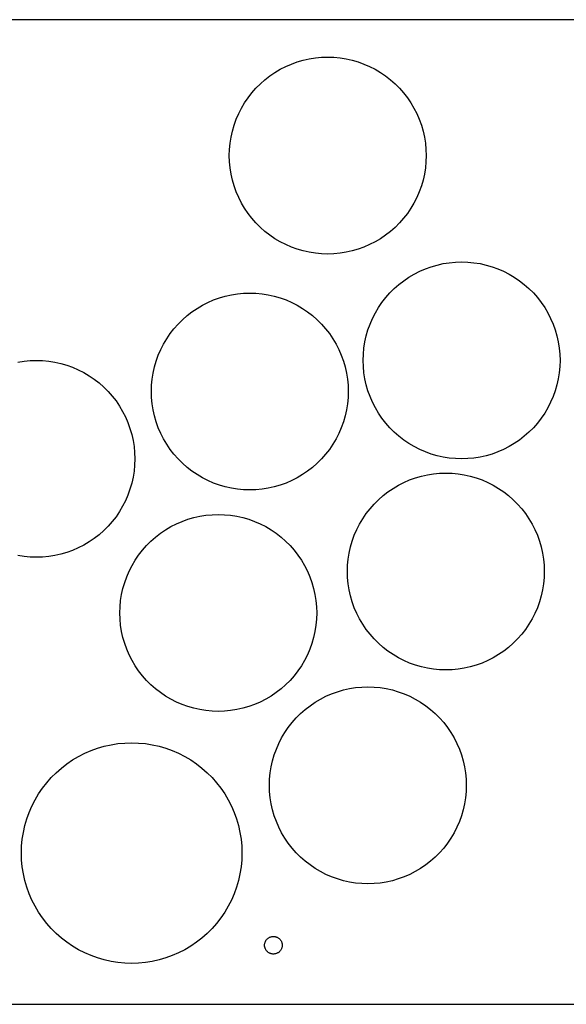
# Model space of a CAD drawing. Header units: metres. Extents: x 0 to 208, y 0 to 125.
# Tile 2 of 3: x 82 to 152, y 0 to 125. Entities that reach past the tile are written whole.
import ezdxf

# ---------------------------------------------------------------- set-up
doc = ezdxf.new("R2010")
doc.units = ezdxf.units.M

msp = doc.modelspace()

# ---------------------------------------------------------------- linework, layer by layer
for p, q in [((198.5, 125), (10, 125)), ((118.291, 119.857), (119.058, 120.029)), ((119.058, 120.029), (119.833, 120.151)), ((119.833, 120.151), (120.615, 120.225)), ((120.615, 120.225), (121.4, 120.25)), ((121.4, 120.25), (122.185, 120.225)), ((122.185, 120.225), (122.967, 120.151)), ((122.967, 120.151), (123.742, 120.029)), ((123.742, 120.029), (124.509, 119.857)), ((115.378, 118.704), (116.078, 119.06)), ((116.078, 119.06), (116.798, 119.372)), ((116.798, 119.372), (117.537, 119.638)), ((117.537, 119.638), (118.291, 119.857)), ((124.509, 119.857), (125.263, 119.638)), ((125.263, 119.638), (126.002, 119.372)), ((126.002, 119.372), (126.722, 119.06)), ((126.722, 119.06), (127.422, 118.704)), ((113.432, 117.381), (114.053, 117.863)), ((114.053, 117.863), (114.702, 118.304)), ((114.702, 118.304), (115.378, 118.704)), ((127.422, 118.704), (128.098, 118.304)), ((128.098, 118.304), (128.747, 117.863)), ((128.747, 117.863), (129.368, 117.381)), ((111.769, 115.718), (112.288, 116.307)), ((112.288, 116.307), (112.843, 116.862)), ((112.843, 116.862), (113.432, 117.381)), ((129.368, 117.381), (129.957, 116.862)), ((129.957, 116.862), (130.512, 116.307)), ((130.512, 116.307), (131.031, 115.718)), ((110.846, 114.448), (111.287, 115.097)), ((111.287, 115.097), (111.769, 115.718)), ((131.031, 115.718), (131.513, 115.097)), ((131.513, 115.097), (131.954, 114.448)), ((110.09, 113.072), (110.446, 113.772)), ((110.446, 113.772), (110.846, 114.448)), ((131.954, 114.448), (132.354, 113.772)), ((132.354, 113.772), (132.71, 113.072)), ((109.778, 112.352), (110.09, 113.072)), ((132.71, 113.072), (133.022, 112.352)), ((109.293, 110.859), (109.512, 111.613)), ((109.512, 111.613), (109.778, 112.352)), ((133.022, 112.352), (133.288, 111.613)), ((133.288, 111.613), (133.507, 110.859)), ((108.999, 109.317), (109.121, 110.092)), ((109.121, 110.092), (109.293, 110.859)), ((133.507, 110.859), (133.679, 110.092)), ((133.679, 110.092), (133.801, 109.317)), ((108.925, 108.535), (108.999, 109.317)), ((133.801, 109.317), (133.875, 108.535)), ((108.9, 107.75), (108.925, 108.535)), ((108.925, 106.965), (108.9, 107.75)), ((133.875, 108.535), (133.9, 107.75)), ((133.9, 107.75), (133.875, 106.965)), ((108.999, 106.183), (108.925, 106.965)), ((133.875, 106.965), (133.801, 106.183)), ((109.121, 105.408), (108.999, 106.183)), ((109.293, 104.641), (109.121, 105.408)), ((133.679, 105.408), (133.507, 104.641)), ((133.801, 106.183), (133.679, 105.408)), ((109.512, 103.887), (109.293, 104.641)), ((109.778, 103.148), (109.512, 103.887)), ((133.288, 103.887), (133.022, 103.148)), ((133.507, 104.641), (133.288, 103.887)), ((110.09, 102.428), (109.778, 103.148)), ((133.022, 103.148), (132.71, 102.428)), ((110.446, 101.728), (110.09, 102.428)), ((110.846, 101.052), (110.446, 101.728)), ((132.354, 101.728), (131.954, 101.052)), ((132.71, 102.428), (132.354, 101.728)), ((111.287, 100.403), (110.846, 101.052)), ((111.769, 99.7822), (111.287, 100.403)), ((131.513, 100.403), (131.031, 99.7822)), ((131.954, 101.052), (131.513, 100.403)), ((112.288, 99.1932), (111.769, 99.7822)), ((112.843, 98.6379), (112.288, 99.1932)), ((130.512, 99.1932), (129.957, 98.6379)), ((131.031, 99.7822), (130.512, 99.1932)), ((113.432, 98.1186), (112.843, 98.6379)), ((114.053, 97.6373), (113.432, 98.1186)), ((114.702, 97.1959), (114.053, 97.6373)), ((128.747, 97.6373), (128.098, 97.1959)), ((129.368, 98.1186), (128.747, 97.6373)), ((129.957, 98.6379), (129.368, 98.1186)), ((115.378, 96.7962), (114.702, 97.1959)), ((116.078, 96.4397), (115.378, 96.7962)), ((116.798, 96.1278), (116.078, 96.4397)), ((126.722, 96.4397), (126.002, 96.1278)), ((127.422, 96.7962), (126.722, 96.4397)), ((128.098, 97.1959), (127.422, 96.7962)), ((117.537, 95.8618), (116.798, 96.1278)), ((118.291, 95.6427), (117.537, 95.8618)), ((119.058, 95.4714), (118.291, 95.6427)), ((119.833, 95.3486), (119.058, 95.4714)), ((120.615, 95.2747), (119.833, 95.3486)), ((121.4, 95.25), (120.615, 95.2747)), ((122.185, 95.2747), (121.4, 95.25)), ((122.967, 95.3486), (122.185, 95.2747)), ((123.742, 95.4714), (122.967, 95.3486)), ((124.509, 95.6427), (123.742, 95.4714)), ((125.263, 95.8618), (124.509, 95.6427)), ((126.002, 96.1278), (125.263, 95.8618)), ((134.537, 93.6382), (135.291, 93.8573)), ((135.291, 93.8573), (136.058, 94.0286)), ((136.058, 94.0286), (136.833, 94.1514)), ((136.833, 94.1514), (137.615, 94.2253)), ((137.615, 94.2253), (138.4, 94.25)), ((138.4, 94.25), (139.185, 94.2253)), ((139.185, 94.2253), (139.967, 94.1514)), ((139.967, 94.1514), (140.742, 94.0286)), ((140.742, 94.0286), (141.509, 93.8573)), ((141.509, 93.8573), (142.263, 93.6382)), ((131.702, 92.3041), (132.378, 92.7038)), ((132.378, 92.7038), (133.078, 93.0603)), ((133.078, 93.0603), (133.798, 93.3722)), ((133.798, 93.3722), (134.537, 93.6382)), ((142.263, 93.6382), (143.002, 93.3722)), ((143.002, 93.3722), (143.722, 93.0603)), ((143.722, 93.0603), (144.422, 92.7038)), ((144.422, 92.7038), (145.098, 92.3041)), ((129.843, 90.8621), (130.432, 91.3814)), ((130.432, 91.3814), (131.053, 91.8627)), ((131.053, 91.8627), (131.702, 92.3041)), ((145.098, 92.3041), (145.747, 91.8627)), ((145.747, 91.8627), (146.368, 91.3814)), ((146.368, 91.3814), (146.957, 90.8621)), ((108.391, 89.9073), (109.158, 90.0786)), ((109.158, 90.0786), (109.933, 90.2014)), ((109.933, 90.2014), (110.715, 90.2753)), ((110.715, 90.2753), (111.5, 90.3)), ((111.5, 90.3), (112.285, 90.2753)), ((112.285, 90.2753), (113.067, 90.2014)), ((113.067, 90.2014), (113.842, 90.0786)), ((113.842, 90.0786), (114.609, 89.9073)), ((128.769, 89.7178), (129.288, 90.3068)), ((129.288, 90.3068), (129.843, 90.8621)), ((146.957, 90.8621), (147.512, 90.3068)), ((147.512, 90.3068), (148.031, 89.7178)), ((104.802, 88.3541), (105.478, 88.7538)), ((105.478, 88.7538), (106.178, 89.1103)), ((106.178, 89.1103), (106.898, 89.4222)), ((106.898, 89.4222), (107.637, 89.6882)), ((107.637, 89.6882), (108.391, 89.9073)), ((114.609, 89.9073), (115.363, 89.6882)), ((115.363, 89.6882), (116.102, 89.4222)), ((116.102, 89.4222), (116.822, 89.1103)), ((116.822, 89.1103), (117.522, 88.7538)), ((117.522, 88.7538), (118.198, 88.3541)), ((127.846, 88.4478), (128.287, 89.0973)), ((128.287, 89.0973), (128.769, 89.7178)), ((148.031, 89.7178), (148.513, 89.0973)), ((148.513, 89.0973), (148.954, 88.4478)), ((103.532, 87.4314), (104.153, 87.9127)), ((104.153, 87.9127), (104.802, 88.3541)), ((118.198, 88.3541), (118.847, 87.9127)), ((118.847, 87.9127), (119.468, 87.4314)), ((127.09, 87.0722), (127.446, 87.7719)), ((127.446, 87.7719), (127.846, 88.4478)), ((148.954, 88.4478), (149.354, 87.7719)), ((149.354, 87.7719), (149.71, 87.0722)), ((101.869, 85.7678), (102.388, 86.3568)), ((102.388, 86.3568), (102.943, 86.9121)), ((102.943, 86.9121), (103.532, 87.4314)), ((119.468, 87.4314), (120.057, 86.9121)), ((120.057, 86.9121), (120.612, 86.3568)), ((120.612, 86.3568), (121.131, 85.7678)), ((126.512, 85.6127), (126.778, 86.3515)), ((126.778, 86.3515), (127.09, 87.0722)), ((149.71, 87.0722), (150.022, 86.3515)), ((150.022, 86.3515), (150.288, 85.6127)), ((100.946, 84.4978), (101.387, 85.1473)), ((101.387, 85.1473), (101.869, 85.7678)), ((121.131, 85.7678), (121.613, 85.1473)), ((121.613, 85.1473), (122.054, 84.4978)), ((126.293, 84.8586), (126.512, 85.6127)), ((150.288, 85.6127), (150.507, 84.8586)), ((100.19, 83.1222), (100.546, 83.8219)), ((100.546, 83.8219), (100.946, 84.4978)), ((122.054, 84.4978), (122.454, 83.8219)), ((122.454, 83.8219), (122.81, 83.1222)), ((125.999, 83.3167), (126.121, 84.0923)), ((126.121, 84.0923), (126.293, 84.8586)), ((150.507, 84.8586), (150.679, 84.0923)), ((150.679, 84.0923), (150.801, 83.3167)), ((99.8778, 82.4016), (100.19, 83.1222)), ((122.81, 83.1222), (123.122, 82.4016)), ((125.9, 81.75), (125.925, 82.5349)), ((125.925, 82.5349), (125.999, 83.3167)), ((150.801, 83.3167), (150.875, 82.5349)), ((150.875, 82.5349), (150.9, 81.75)), ((82.0577, 81.5286), (82.8333, 81.6514)), ((82.8333, 81.6514), (83.6151, 81.7253)), ((83.6151, 81.7253), (84.4, 81.75)), ((84.4, 81.75), (85.1849, 81.7253)), ((85.1849, 81.7253), (85.9667, 81.6514)), ((85.9667, 81.6514), (86.7423, 81.5286)), ((86.7423, 81.5286), (87.5086, 81.3573)), ((87.5086, 81.3573), (88.2627, 81.1382)), ((99.3927, 80.9086), (99.6118, 81.6627)), ((99.6118, 81.6627), (99.8778, 82.4016)), ((123.122, 82.4016), (123.388, 81.6627)), ((123.388, 81.6627), (123.607, 80.9086)), ((125.925, 80.9651), (125.9, 81.75)), ((150.9, 81.75), (150.875, 80.9651)), ((88.2627, 81.1382), (89.0016, 80.8722)), ((89.0016, 80.8722), (89.7222, 80.5603)), ((89.7222, 80.5603), (90.4219, 80.2038)), ((90.4219, 80.2038), (91.0978, 79.8041)), ((99.0986, 79.3667), (99.2214, 80.1423)), ((99.2214, 80.1423), (99.3927, 80.9086)), ((123.607, 80.9086), (123.779, 80.1423)), ((123.779, 80.1423), (123.901, 79.3667)), ((125.999, 80.1833), (125.925, 80.9651)), ((126.121, 79.4077), (125.999, 80.1833)), ((150.801, 80.1833), (150.679, 79.4077)), ((150.875, 80.9651), (150.801, 80.1833)), ((91.0978, 79.8041), (91.7473, 79.3627)), ((91.7473, 79.3627), (92.3678, 78.8814)), ((92.3678, 78.8814), (92.9568, 78.3621)), ((99.0247, 78.5849), (99.0986, 79.3667)), ((123.901, 79.3667), (123.975, 78.5849)), ((126.293, 78.6414), (126.121, 79.4077)), ((150.679, 79.4077), (150.507, 78.6414)), ((92.9568, 78.3621), (93.5121, 77.8068)), ((93.5121, 77.8068), (94.0314, 77.2178)), ((99, 77.8), (99.0247, 78.5849)), ((99.0247, 77.0151), (99, 77.8)), ((123.975, 78.5849), (124, 77.8)), ((124, 77.8), (123.975, 77.0151)), ((126.512, 77.8873), (126.293, 78.6414)), ((126.778, 77.1484), (126.512, 77.8873)), ((150.288, 77.8873), (150.022, 77.1484)), ((150.507, 78.6414), (150.288, 77.8873)), ((94.0314, 77.2178), (94.5127, 76.5973)), ((94.5127, 76.5973), (94.9541, 75.9478)), ((99.0986, 76.2333), (99.0247, 77.0151)), ((123.975, 77.0151), (123.901, 76.2333)), ((127.09, 76.4277), (126.778, 77.1484)), ((127.446, 75.7281), (127.09, 76.4277)), ((149.71, 76.4277), (149.354, 75.7281)), ((150.022, 77.1484), (149.71, 76.4277)), ((94.9541, 75.9478), (95.3538, 75.2719)), ((95.3538, 75.2719), (95.7103, 74.5722)), ((99.2214, 75.4577), (99.0986, 76.2333)), ((99.3927, 74.6914), (99.2214, 75.4577)), ((123.779, 75.4577), (123.607, 74.6914)), ((123.901, 76.2333), (123.779, 75.4577)), ((127.846, 75.0522), (127.446, 75.7281)), ((128.287, 74.4027), (127.846, 75.0522)), ((148.954, 75.0522), (148.513, 74.4027)), ((149.354, 75.7281), (148.954, 75.0522)), ((95.7103, 74.5722), (96.0222, 73.8515)), ((96.0222, 73.8515), (96.2882, 73.1127)), ((99.6118, 73.9373), (99.3927, 74.6914)), ((99.8778, 73.1984), (99.6118, 73.9373)), ((123.388, 73.9373), (123.122, 73.1984)), ((123.607, 74.6914), (123.388, 73.9373)), ((128.769, 73.7822), (128.287, 74.4027)), ((129.288, 73.1932), (128.769, 73.7822)), ((148.031, 73.7822), (147.512, 73.1932)), ((148.513, 74.4027), (148.031, 73.7822)), ((96.2882, 73.1127), (96.5073, 72.3586)), ((100.19, 72.4778), (99.8778, 73.1984)), ((123.122, 73.1984), (122.81, 72.4778)), ((129.843, 72.6379), (129.288, 73.1932)), ((130.432, 72.1186), (129.843, 72.6379)), ((146.957, 72.6379), (146.368, 72.1186)), ((147.512, 73.1932), (146.957, 72.6379)), ((96.5073, 72.3586), (96.6786, 71.5923)), ((96.6786, 71.5923), (96.8014, 70.8167)), ((100.546, 71.7781), (100.19, 72.4778)), ((100.946, 71.1022), (100.546, 71.7781)), ((122.454, 71.7781), (122.054, 71.1022)), ((122.81, 72.4778), (122.454, 71.7781)), ((131.053, 71.6373), (130.432, 72.1186)), ((131.702, 71.1959), (131.053, 71.6373)), ((145.747, 71.6373), (145.098, 71.1959)), ((146.368, 72.1186), (145.747, 71.6373)), ((96.8014, 70.8167), (96.8753, 70.0349)), ((96.8753, 70.0349), (96.9, 69.25)), ((101.387, 70.4527), (100.946, 71.1022)), ((101.869, 69.8322), (101.387, 70.4527)), ((121.613, 70.4527), (121.131, 69.8322)), ((122.054, 71.1022), (121.613, 70.4527)), ((132.378, 70.7962), (131.702, 71.1959)), ((133.078, 70.4397), (132.378, 70.7962)), ((133.798, 70.1278), (133.078, 70.4397)), ((134.537, 69.8618), (133.798, 70.1278)), ((143.002, 70.1278), (142.263, 69.8618)), ((143.722, 70.4397), (143.002, 70.1278)), ((144.422, 70.7962), (143.722, 70.4397)), ((145.098, 71.1959), (144.422, 70.7962)), ((96.9, 69.25), (96.8753, 68.4651)), ((102.388, 69.2431), (101.869, 69.8322)), ((102.943, 68.6879), (102.388, 69.2431)), ((120.612, 69.2431), (120.057, 68.6879)), ((121.131, 69.8322), (120.612, 69.2431)), ((135.291, 69.6427), (134.537, 69.8618)), ((136.058, 69.4714), (135.291, 69.6427)), ((136.833, 69.3486), (136.058, 69.4714)), ((137.615, 69.2747), (136.833, 69.3486)), ((138.4, 69.25), (137.615, 69.2747)), ((139.185, 69.2747), (138.4, 69.25)), ((139.967, 69.3486), (139.185, 69.2747)), ((140.742, 69.4714), (139.967, 69.3486)), ((141.509, 69.6427), (140.742, 69.4714)), ((142.263, 69.8618), (141.509, 69.6427)), ((96.8014, 67.6833), (96.6786, 66.9077)), ((96.8753, 68.4651), (96.8014, 67.6833)), ((103.532, 68.1686), (102.943, 68.6879)), ((104.153, 67.6873), (103.532, 68.1686)), ((104.802, 67.2459), (104.153, 67.6873)), ((118.847, 67.6873), (118.198, 67.2459)), ((119.468, 68.1686), (118.847, 67.6873)), ((120.057, 68.6879), (119.468, 68.1686)), ((96.6786, 66.9077), (96.5073, 66.1414)), ((105.478, 66.8462), (104.802, 67.2459)), ((106.178, 66.4897), (105.478, 66.8462)), ((106.898, 66.1778), (106.178, 66.4897)), ((116.822, 66.4897), (116.102, 66.1778)), ((117.522, 66.8462), (116.822, 66.4897)), ((118.198, 67.2459), (117.522, 66.8462)), ((130.378, 65.9038), (131.078, 66.2603)), ((131.078, 66.2603), (131.798, 66.5722)), ((131.798, 66.5722), (132.537, 66.8382)), ((132.537, 66.8382), (133.291, 67.0573)), ((133.291, 67.0573), (134.058, 67.2286)), ((134.058, 67.2286), (134.833, 67.3514)), ((134.833, 67.3514), (135.615, 67.4253)), ((135.615, 67.4253), (136.4, 67.45)), ((136.4, 67.45), (137.185, 67.4253)), ((137.185, 67.4253), (137.967, 67.3514)), ((137.967, 67.3514), (138.742, 67.2286)), ((138.742, 67.2286), (139.509, 67.0573)), ((139.509, 67.0573), (140.263, 66.8382)), ((140.263, 66.8382), (141.002, 66.5722)), ((141.002, 66.5722), (141.722, 66.2603)), ((141.722, 66.2603), (142.422, 65.9038)), ((96.2882, 65.3873), (96.0222, 64.6484)), ((96.5073, 66.1414), (96.2882, 65.3873)), ((107.637, 65.9118), (106.898, 66.1778)), ((108.391, 65.6927), (107.637, 65.9118)), ((109.158, 65.5214), (108.391, 65.6927)), ((109.933, 65.3986), (109.158, 65.5214)), ((110.715, 65.3247), (109.933, 65.3986)), ((111.5, 65.3), (110.715, 65.3247)), ((112.285, 65.3247), (111.5, 65.3)), ((113.067, 65.3986), (112.285, 65.3247)), ((113.842, 65.5214), (113.067, 65.3986)), ((114.609, 65.6927), (113.842, 65.5214)), ((115.363, 65.9118), (114.609, 65.6927)), ((116.102, 66.1778), (115.363, 65.9118)), ((128.432, 64.5814), (129.053, 65.0627)), ((129.053, 65.0627), (129.702, 65.5041)), ((129.702, 65.5041), (130.378, 65.9038)), ((142.422, 65.9038), (143.098, 65.5041)), ((143.098, 65.5041), (143.747, 65.0627)), ((143.747, 65.0627), (144.368, 64.5814)), ((95.7103, 63.9277), (95.3538, 63.2281)), ((96.0222, 64.6484), (95.7103, 63.9277)), ((127.288, 63.5068), (127.843, 64.0621)), ((127.843, 64.0621), (128.432, 64.5814)), ((144.368, 64.5814), (144.957, 64.0621)), ((144.957, 64.0621), (145.512, 63.5068)), ((94.9541, 62.5522), (94.5127, 61.9027)), ((95.3538, 63.2281), (94.9541, 62.5522)), ((126.287, 62.2973), (126.769, 62.9178)), ((126.769, 62.9178), (127.288, 63.5068)), ((145.512, 63.5068), (146.031, 62.9178)), ((146.031, 62.9178), (146.513, 62.2973)), ((94.0314, 61.2822), (93.5121, 60.6932)), ((94.5127, 61.9027), (94.0314, 61.2822)), ((102.178, 60.9953), (102.898, 61.3072)), ((102.898, 61.3072), (103.637, 61.5732)), ((103.637, 61.5732), (104.391, 61.7923)), ((104.391, 61.7923), (105.158, 61.9636)), ((105.158, 61.9636), (105.933, 62.0864)), ((105.933, 62.0864), (106.715, 62.1603)), ((106.715, 62.1603), (107.5, 62.185)), ((107.5, 62.185), (108.285, 62.1603)), ((108.285, 62.1603), (109.067, 62.0864)), ((109.067, 62.0864), (109.842, 61.9636)), ((109.842, 61.9636), (110.609, 61.7923)), ((110.609, 61.7923), (111.363, 61.5732)), ((111.363, 61.5732), (112.102, 61.3072)), ((112.102, 61.3072), (112.822, 60.9953)), ((125.446, 60.9719), (125.846, 61.6478)), ((125.846, 61.6478), (126.287, 62.2973)), ((146.513, 62.2973), (146.954, 61.6478)), ((146.954, 61.6478), (147.354, 60.9719)), ((92.9568, 60.1379), (92.3678, 59.6186)), ((93.5121, 60.6932), (92.9568, 60.1379)), ((100.153, 59.7977), (100.802, 60.2391)), ((100.802, 60.2391), (101.478, 60.6388)), ((101.478, 60.6388), (102.178, 60.9953)), ((112.822, 60.9953), (113.522, 60.6388)), ((113.522, 60.6388), (114.198, 60.2391)), ((114.198, 60.2391), (114.847, 59.7977)), ((124.778, 59.5515), (125.09, 60.2722)), ((125.09, 60.2722), (125.446, 60.9719)), ((147.354, 60.9719), (147.71, 60.2722)), ((147.71, 60.2722), (148.022, 59.5515)), ((91.7473, 59.1373), (91.0978, 58.6959)), ((92.3678, 59.6186), (91.7473, 59.1373)), ((98.3879, 58.2418), (98.9432, 58.7971)), ((98.9432, 58.7971), (99.5322, 59.3164)), ((99.5322, 59.3164), (100.153, 59.7977)), ((114.847, 59.7977), (115.468, 59.3164)), ((115.468, 59.3164), (116.057, 58.7971)), ((116.057, 58.7971), (116.612, 58.2418)), ((124.293, 58.0586), (124.512, 58.8127)), ((124.512, 58.8127), (124.778, 59.5515)), ((148.022, 59.5515), (148.288, 58.8127)), ((148.288, 58.8127), (148.507, 58.0586)), ((89.0016, 57.6278), (88.2627, 57.3618)), ((89.7222, 57.9397), (89.0016, 57.6278)), ((90.4219, 58.2962), (89.7222, 57.9397)), ((91.0978, 58.6959), (90.4219, 58.2962)), ((97.3873, 57.0323), (97.8686, 57.6528)), ((97.8686, 57.6528), (98.3879, 58.2418)), ((116.612, 58.2418), (117.131, 57.6528)), ((117.131, 57.6528), (117.613, 57.0323)), ((124.121, 57.2923), (124.293, 58.0586)), ((148.507, 58.0586), (148.679, 57.2923)), ((82.8333, 56.8486), (82.0577, 56.9714)), ((83.6151, 56.7747), (82.8333, 56.8486)), ((84.4, 56.75), (83.6151, 56.7747)), ((85.1849, 56.7747), (84.4, 56.75)), ((85.9667, 56.8486), (85.1849, 56.7747)), ((86.7423, 56.9714), (85.9667, 56.8486)), ((87.5086, 57.1427), (86.7423, 56.9714)), ((88.2627, 57.3618), (87.5086, 57.1427)), ((96.5462, 55.7069), (96.9459, 56.3828)), ((96.9459, 56.3828), (97.3873, 57.0323)), ((117.613, 57.0323), (118.054, 56.3828)), ((118.054, 56.3828), (118.454, 55.7069)), ((123.925, 55.7349), (123.999, 56.5167)), ((123.999, 56.5167), (124.121, 57.2923)), ((148.679, 57.2923), (148.801, 56.5167)), ((148.801, 56.5167), (148.875, 55.7349)), ((95.8778, 54.2865), (96.1897, 55.0072)), ((96.1897, 55.0072), (96.5462, 55.7069)), ((118.454, 55.7069), (118.81, 55.0072)), ((118.81, 55.0072), (119.122, 54.2865)), ((123.9, 54.95), (123.925, 55.7349)), ((148.875, 55.7349), (148.9, 54.95)), ((95.6118, 53.5477), (95.8778, 54.2865)), ((119.122, 54.2865), (119.388, 53.5477)), ((123.925, 54.1651), (123.9, 54.95)), ((123.999, 53.3833), (123.925, 54.1651)), ((148.875, 54.1651), (148.801, 53.3833)), ((148.9, 54.95), (148.875, 54.1651)), ((95.2214, 52.0273), (95.3927, 52.7936)), ((95.3927, 52.7936), (95.6118, 53.5477)), ((119.388, 53.5477), (119.607, 52.7936)), ((119.607, 52.7936), (119.779, 52.0273)), ((124.121, 52.6077), (123.999, 53.3833)), ((124.293, 51.8414), (124.121, 52.6077)), ((148.679, 52.6077), (148.507, 51.8414)), ((148.801, 53.3833), (148.679, 52.6077)), ((95.0247, 50.4699), (95.0986, 51.2517)), ((95.0986, 51.2517), (95.2214, 52.0273)), ((119.779, 52.0273), (119.901, 51.2517)), ((119.901, 51.2517), (119.975, 50.4699)), ((124.512, 51.0873), (124.293, 51.8414)), ((148.507, 51.8414), (148.288, 51.0873)), ((95, 49.685), (95.0247, 50.4699)), ((119.975, 50.4699), (120, 49.685)), ((124.778, 50.3484), (124.512, 51.0873)), ((125.09, 49.6277), (124.778, 50.3484)), ((148.022, 50.3484), (147.71, 49.6277)), ((148.288, 51.0873), (148.022, 50.3484)), ((95.0247, 48.9001), (95, 49.685)), ((95.0986, 48.1183), (95.0247, 48.9001)), ((119.975, 48.9001), (119.901, 48.1183)), ((120, 49.685), (119.975, 48.9001)), ((125.446, 48.9281), (125.09, 49.6277)), ((125.846, 48.2522), (125.446, 48.9281)), ((147.354, 48.9281), (146.954, 48.2522)), ((147.71, 49.6277), (147.354, 48.9281)), ((95.2214, 47.3427), (95.0986, 48.1183)), ((119.901, 48.1183), (119.779, 47.3427)), ((126.287, 47.6027), (125.846, 48.2522)), ((126.769, 46.9822), (126.287, 47.6027)), ((146.513, 47.6027), (146.031, 46.9822)), ((146.954, 48.2522), (146.513, 47.6027)), ((95.3927, 46.5764), (95.2214, 47.3427)), ((95.6118, 45.8223), (95.3927, 46.5764)), ((119.607, 46.5764), (119.388, 45.8223)), ((119.779, 47.3427), (119.607, 46.5764)), ((127.288, 46.3932), (126.769, 46.9822)), ((127.843, 45.8379), (127.288, 46.3932)), ((145.512, 46.3932), (144.957, 45.8379)), ((146.031, 46.9822), (145.512, 46.3932)), ((95.8778, 45.0834), (95.6118, 45.8223)), ((96.1897, 44.3627), (95.8778, 45.0834)), ((119.122, 45.0834), (118.81, 44.3627)), ((119.388, 45.8223), (119.122, 45.0834)), ((128.432, 45.3186), (127.843, 45.8379)), ((129.053, 44.8373), (128.432, 45.3186)), ((144.368, 45.3186), (143.747, 44.8373)), ((144.957, 45.8379), (144.368, 45.3186)), ((96.5462, 43.6631), (96.1897, 44.3627)), ((118.81, 44.3627), (118.454, 43.6631)), ((129.702, 44.3959), (129.053, 44.8373)), ((130.378, 43.9962), (129.702, 44.3959)), ((131.078, 43.6396), (130.378, 43.9962)), ((142.422, 43.9962), (141.722, 43.6396)), ((143.098, 44.3959), (142.422, 43.9962)), ((143.747, 44.8373), (143.098, 44.3959)), ((96.9459, 42.9872), (96.5462, 43.6631)), ((97.3873, 42.3377), (96.9459, 42.9872)), ((118.054, 42.9872), (117.613, 42.3377)), ((118.454, 43.6631), (118.054, 42.9872)), ((131.798, 43.3278), (131.078, 43.6396)), ((132.537, 43.0618), (131.798, 43.3278)), ((133.291, 42.8427), (132.537, 43.0618)), ((134.058, 42.6714), (133.291, 42.8427)), ((134.833, 42.5486), (134.058, 42.6714)), ((135.615, 42.4747), (134.833, 42.5486)), ((137.967, 42.5486), (137.185, 42.4747)), ((138.742, 42.6714), (137.967, 42.5486)), ((139.509, 42.8427), (138.742, 42.6714)), ((140.263, 43.0618), (139.509, 42.8427)), ((141.002, 43.3278), (140.263, 43.0618)), ((141.722, 43.6396), (141.002, 43.3278)), ((97.8686, 41.7172), (97.3873, 42.3377)), ((98.3879, 41.1282), (97.8686, 41.7172)), ((117.131, 41.7172), (116.612, 41.1282)), ((117.613, 42.3377), (117.131, 41.7172)), ((136.4, 42.45), (135.615, 42.4747)), ((137.185, 42.4747), (136.4, 42.45)), ((98.9432, 40.5729), (98.3879, 41.1282)), ((99.5322, 40.0536), (98.9432, 40.5729)), ((100.153, 39.5723), (99.5322, 40.0536)), ((115.468, 40.0536), (114.847, 39.5723)), ((116.057, 40.5729), (115.468, 40.0536)), ((116.612, 41.1282), (116.057, 40.5729)), ((123.391, 39.9073), (124.158, 40.0786)), ((124.158, 40.0786), (124.933, 40.2014)), ((124.933, 40.2014), (125.715, 40.2753)), ((125.715, 40.2753), (126.5, 40.3)), ((126.5, 40.3), (127.285, 40.2753)), ((127.285, 40.2753), (128.067, 40.2014)), ((128.067, 40.2014), (128.842, 40.0786)), ((128.842, 40.0786), (129.609, 39.9073)), ((100.802, 39.1309), (100.153, 39.5723)), ((101.478, 38.7312), (100.802, 39.1309)), ((114.198, 39.1309), (113.522, 38.7312)), ((114.847, 39.5723), (114.198, 39.1309)), ((119.802, 38.3541), (120.478, 38.7538)), ((120.478, 38.7538), (121.178, 39.1103)), ((121.178, 39.1103), (121.898, 39.4222)), ((121.898, 39.4222), (122.637, 39.6882)), ((122.637, 39.6882), (123.391, 39.9073)), ((129.609, 39.9073), (130.363, 39.6882)), ((130.363, 39.6882), (131.102, 39.4222)), ((131.102, 39.4222), (131.822, 39.1103)), ((131.822, 39.1103), (132.522, 38.7538)), ((132.522, 38.7538), (133.198, 38.3541)), ((102.178, 38.3746), (101.478, 38.7312)), ((102.898, 38.0628), (102.178, 38.3746)), ((103.637, 37.7968), (102.898, 38.0628)), ((104.391, 37.5777), (103.637, 37.7968)), ((105.158, 37.4064), (104.391, 37.5777)), ((110.609, 37.5777), (109.842, 37.4064)), ((111.363, 37.7968), (110.609, 37.5777)), ((112.102, 38.0628), (111.363, 37.7968)), ((112.822, 38.3746), (112.102, 38.0628)), ((113.522, 38.7312), (112.822, 38.3746)), ((118.532, 37.4314), (119.153, 37.9127)), ((119.153, 37.9127), (119.802, 38.3541)), ((133.198, 38.3541), (133.847, 37.9127)), ((133.847, 37.9127), (134.468, 37.4314)), ((105.933, 37.2836), (105.158, 37.4064)), ((106.715, 37.2097), (105.933, 37.2836)), ((107.5, 37.185), (106.715, 37.2097)), ((108.285, 37.2097), (107.5, 37.185)), ((109.067, 37.2836), (108.285, 37.2097)), ((109.842, 37.4064), (109.067, 37.2836)), ((116.869, 35.7678), (117.388, 36.3568)), ((117.388, 36.3568), (117.943, 36.9121)), ((117.943, 36.9121), (118.532, 37.4314)), ((134.468, 37.4314), (135.057, 36.9121)), ((135.057, 36.9121), (135.612, 36.3568)), ((135.612, 36.3568), (136.131, 35.7678)), ((115.946, 34.4978), (116.387, 35.1473)), ((116.387, 35.1473), (116.869, 35.7678)), ((136.131, 35.7678), (136.613, 35.1473)), ((136.613, 35.1473), (137.054, 34.4978)), ((115.19, 33.1222), (115.546, 33.8219)), ((115.546, 33.8219), (115.946, 34.4978)), ((137.054, 34.4978), (137.454, 33.8219)), ((137.454, 33.8219), (137.81, 33.1222)), ((91.3463, 32.2169), (92.1738, 32.5148)), ((92.1738, 32.5148), (93.0183, 32.7602)), ((93.0183, 32.7602), (93.8766, 32.952)), ((93.8766, 32.952), (94.7453, 33.0896)), ((94.7453, 33.0896), (95.6209, 33.1724)), ((95.6209, 33.1724), (96.5, 33.2)), ((96.5, 33.2), (97.3791, 33.1724)), ((97.3791, 33.1724), (98.2547, 33.0896)), ((98.2547, 33.0896), (99.1233, 32.952)), ((99.1233, 32.952), (99.9816, 32.7602)), ((99.9816, 32.7602), (100.826, 32.5148)), ((100.826, 32.5148), (101.654, 32.2169)), ((114.878, 32.4016), (115.19, 33.1222)), ((137.81, 33.1222), (138.122, 32.4016)), ((88.9984, 31.0206), (89.7554, 31.4683)), ((89.7554, 31.4683), (90.5391, 31.8676)), ((90.5391, 31.8676), (91.3463, 32.2169)), ((101.654, 32.2169), (102.461, 31.8676)), ((102.461, 31.8676), (103.245, 31.4683)), ((103.245, 31.4683), (104.002, 31.0206)), ((114.393, 30.9086), (114.612, 31.6627)), ((114.612, 31.6627), (114.878, 32.4016)), ((138.122, 32.4016), (138.388, 31.6627)), ((138.388, 31.6627), (138.607, 30.9086)), ((87.576, 29.9872), (88.271, 30.5262)), ((88.271, 30.5262), (88.9984, 31.0206)), ((104.002, 31.0206), (104.729, 30.5262)), ((104.729, 30.5262), (105.424, 29.9872)), ((114.099, 29.3667), (114.221, 30.1423)), ((114.221, 30.1423), (114.393, 30.9086)), ((138.607, 30.9086), (138.779, 30.1423)), ((138.779, 30.1423), (138.901, 29.3667)), ((85.7128, 28.1239), (86.2944, 28.7836)), ((86.2944, 28.7836), (86.9163, 29.4055)), ((86.9163, 29.4055), (87.576, 29.9872)), ((105.424, 29.9872), (106.084, 29.4055)), ((106.084, 29.4055), (106.706, 28.7836)), ((106.706, 28.7836), (107.287, 28.1239)), ((114.025, 28.5849), (114.099, 29.3667)), ((138.901, 29.3667), (138.975, 28.5849)), ((85.1738, 27.429), (85.7128, 28.1239)), ((107.287, 28.1239), (107.826, 27.429)), ((114, 27.8), (114.025, 28.5849)), ((114.025, 27.0151), (114, 27.8)), ((138.975, 28.5849), (139, 27.8)), ((139, 27.8), (138.975, 27.0151)), ((84.2317, 25.9445), (84.6794, 26.7016)), ((84.6794, 26.7016), (85.1738, 27.429)), ((107.826, 27.429), (108.321, 26.7016)), ((108.321, 26.7016), (108.768, 25.9445)), ((114.099, 26.2333), (114.025, 27.0151)), ((138.975, 27.0151), (138.901, 26.2333)), ((83.4831, 24.3537), (83.8324, 25.1609)), ((83.8324, 25.1609), (84.2317, 25.9445)), ((108.768, 25.9445), (109.168, 25.1609)), ((109.168, 25.1609), (109.517, 24.3537)), ((114.221, 25.4577), (114.099, 26.2333)), ((114.393, 24.6914), (114.221, 25.4577)), ((138.779, 25.4577), (138.607, 24.6914)), ((138.901, 26.2333), (138.779, 25.4577)), ((83.1852, 23.5262), (83.4831, 24.3537)), ((109.517, 24.3537), (109.815, 23.5262)), ((114.612, 23.9373), (114.393, 24.6914)), ((114.878, 23.1984), (114.612, 23.9373)), ((138.388, 23.9373), (138.122, 23.1984)), ((138.607, 24.6914), (138.388, 23.9373)), ((82.748, 21.8233), (82.9398, 22.6817)), ((82.9398, 22.6817), (83.1852, 23.5262)), ((109.815, 23.5262), (110.06, 22.6817)), ((110.06, 22.6817), (110.252, 21.8233)), ((115.19, 22.4778), (114.878, 23.1984)), ((138.122, 23.1984), (137.81, 22.4778)), ((82.6104, 20.9547), (82.748, 21.8233)), ((110.252, 21.8233), (110.39, 20.9547)), ((115.546, 21.7781), (115.19, 22.4778)), ((115.946, 21.1022), (115.546, 21.7781)), ((137.454, 21.7781), (137.054, 21.1022)), ((137.81, 22.4778), (137.454, 21.7781)), ((82.5, 19.2), (82.5276, 20.0791)), ((82.5276, 20.0791), (82.6104, 20.9547)), ((110.39, 20.9547), (110.472, 20.0791)), ((110.472, 20.0791), (110.5, 19.2)), ((116.387, 20.4527), (115.946, 21.1022)), ((116.869, 19.8322), (116.387, 20.4527)), ((136.613, 20.4527), (136.131, 19.8322)), ((137.054, 21.1022), (136.613, 20.4527)), ((82.5276, 18.3209), (82.5, 19.2)), ((110.5, 19.2), (110.472, 18.3209)), ((117.388, 19.2431), (116.869, 19.8322)), ((117.943, 18.6879), (117.388, 19.2431)), ((135.612, 19.2431), (135.057, 18.6879)), ((136.131, 19.8322), (135.612, 19.2431)), ((82.6104, 17.4453), (82.5276, 18.3209)), ((110.472, 18.3209), (110.39, 17.4453)), ((118.532, 18.1686), (117.943, 18.6879)), ((119.153, 17.6873), (118.532, 18.1686)), ((119.802, 17.2459), (119.153, 17.6873)), ((133.847, 17.6873), (133.198, 17.2459)), ((134.468, 18.1686), (133.847, 17.6873)), ((135.057, 18.6879), (134.468, 18.1686)), ((82.748, 16.5767), (82.6104, 17.4453)), ((82.9398, 15.7183), (82.748, 16.5767)), ((110.252, 16.5767), (110.06, 15.7183)), ((110.39, 17.4453), (110.252, 16.5767)), ((120.478, 16.8462), (119.802, 17.2459)), ((121.178, 16.4897), (120.478, 16.8462)), ((121.898, 16.1778), (121.178, 16.4897)), ((131.822, 16.4897), (131.102, 16.1778)), ((132.522, 16.8462), (131.822, 16.4897)), ((133.198, 17.2459), (132.522, 16.8462)), ((83.1852, 14.8737), (82.9398, 15.7183)), ((110.06, 15.7183), (109.815, 14.8737)), ((122.637, 15.9118), (121.898, 16.1778)), ((123.391, 15.6927), (122.637, 15.9118)), ((124.158, 15.5214), (123.391, 15.6927)), ((124.933, 15.3986), (124.158, 15.5214)), ((125.715, 15.3247), (124.933, 15.3986)), ((126.5, 15.3), (125.715, 15.3247)), ((127.285, 15.3247), (126.5, 15.3)), ((128.067, 15.3986), (127.285, 15.3247)), ((128.842, 15.5214), (128.067, 15.3986)), ((129.609, 15.6927), (128.842, 15.5214)), ((130.363, 15.9118), (129.609, 15.6927)), ((131.102, 16.1778), (130.363, 15.9118)), ((83.4831, 14.0462), (83.1852, 14.8737)), ((83.8324, 13.2391), (83.4831, 14.0462)), ((109.517, 14.0462), (109.168, 13.2391)), ((109.815, 14.8737), (109.517, 14.0462)), ((84.2317, 12.4554), (83.8324, 13.2391)), ((109.168, 13.2391), (108.768, 12.4554)), ((84.6794, 11.6984), (84.2317, 12.4554)), ((85.1738, 10.971), (84.6794, 11.6984)), ((108.321, 11.6984), (107.826, 10.971)), ((108.768, 12.4554), (108.321, 11.6984)), ((85.7128, 10.2761), (85.1738, 10.971)), ((86.2944, 9.61633), (85.7128, 10.2761)), ((107.287, 10.2761), (106.706, 9.61633)), ((107.826, 10.971), (107.287, 10.2761)), ((86.9163, 8.99443), (86.2944, 9.61633)), ((87.576, 8.41281), (86.9163, 8.99443)), ((106.084, 8.99443), (105.424, 8.41281)), ((106.706, 9.61633), (106.084, 8.99443)), ((88.271, 7.87375), (87.576, 8.41281)), ((88.9984, 7.37939), (88.271, 7.87375)), ((104.729, 7.87375), (104.002, 7.37939)), ((105.424, 8.41281), (104.729, 7.87375)), ((113.38, 7.5), (113.382, 7.57031)), ((113.382, 7.42967), (113.38, 7.5)), ((113.382, 7.57031), (113.389, 7.64037)), ((113.389, 7.64037), (113.4, 7.70985)), ((113.4, 7.70985), (113.415, 7.77852)), ((113.415, 7.77852), (113.435, 7.84608)), ((113.435, 7.84608), (113.459, 7.91229)), ((113.459, 7.91229), (113.487, 7.97687)), ((113.487, 7.97687), (113.519, 8.03955)), ((113.519, 8.03955), (113.554, 8.10011)), ((113.554, 8.10011), (113.594, 8.15831)), ((113.594, 8.15831), (113.637, 8.21391)), ((113.637, 8.21391), (113.684, 8.26668)), ((113.684, 8.26668), (113.733, 8.31644)), ((113.733, 8.31644), (113.786, 8.36296)), ((113.786, 8.36296), (113.842, 8.4061)), ((113.842, 8.4061), (113.9, 8.44563)), ((113.9, 8.44563), (113.96, 8.48146)), ((113.96, 8.48146), (114.023, 8.5134)), ((114.023, 8.5134), (114.088, 8.54134)), ((114.088, 8.54134), (114.154, 8.56517)), ((114.154, 8.56517), (114.221, 8.58481)), ((114.221, 8.58481), (114.29, 8.60016)), ((114.29, 8.60016), (114.36, 8.61116)), ((114.36, 8.61116), (114.43, 8.61778)), ((114.43, 8.61778), (114.5, 8.62)), ((114.5, 8.62), (114.57, 8.61778)), ((114.57, 8.61778), (114.64, 8.61116)), ((114.64, 8.61116), (114.71, 8.60016)), ((114.71, 8.60016), (114.779, 8.58481)), ((114.779, 8.58481), (114.846, 8.56517)), ((114.846, 8.56517), (114.912, 8.54134)), ((114.912, 8.54134), (114.977, 8.5134)), ((114.977, 8.5134), (115.04, 8.48146)), ((115.04, 8.48146), (115.1, 8.44563)), ((115.1, 8.44563), (115.158, 8.4061)), ((115.158, 8.4061), (115.214, 8.36296)), ((115.214, 8.36296), (115.267, 8.31644)), ((115.267, 8.31644), (115.316, 8.26668)), ((115.316, 8.26668), (115.363, 8.21391)), ((115.363, 8.21391), (115.406, 8.15831)), ((115.406, 8.15831), (115.446, 8.10011)), ((115.446, 8.10011), (115.481, 8.03955)), ((115.481, 8.03955), (115.513, 7.97687)), ((115.513, 7.97687), (115.541, 7.91229)), ((115.541, 7.91229), (115.565, 7.84608)), ((115.565, 7.84608), (115.585, 7.77852)), ((115.585, 7.77852), (115.6, 7.70985)), ((115.6, 7.70985), (115.611, 7.64037)), ((115.611, 7.64037), (115.618, 7.57031)), ((115.618, 7.57031), (115.62, 7.5)), ((115.62, 7.5), (115.618, 7.42967)), ((89.7554, 6.9317), (88.9984, 7.37939)), ((90.5391, 6.53241), (89.7554, 6.9317)), ((91.3463, 6.18312), (90.5391, 6.53241)), ((102.461, 6.53241), (101.654, 6.18312)), ((103.245, 6.9317), (102.461, 6.53241)), ((104.002, 7.37939), (103.245, 6.9317)), ((113.389, 7.35962), (113.382, 7.42967)), ((113.4, 7.29013), (113.389, 7.35962)), ((113.415, 7.22147), (113.4, 7.29013)), ((113.435, 7.1539), (113.415, 7.22147)), ((113.459, 7.08769), (113.435, 7.1539)), ((113.487, 7.02312), (113.459, 7.08769)), ((113.519, 6.96043), (113.487, 7.02312)), ((113.554, 6.89987), (113.519, 6.96043)), ((113.594, 6.84167), (113.554, 6.89987)), ((113.637, 6.78607), (113.594, 6.84167)), ((113.684, 6.73331), (113.637, 6.78607)), ((113.733, 6.68355), (113.684, 6.73331)), ((113.786, 6.63702), (113.733, 6.68355)), ((113.842, 6.59389), (113.786, 6.63702)), ((113.9, 6.55435), (113.842, 6.59389)), ((113.96, 6.51852), (113.9, 6.55435)), ((114.023, 6.48659), (113.96, 6.51852)), ((114.088, 6.45865), (114.023, 6.48659)), ((114.154, 6.43481), (114.088, 6.45865)), ((114.221, 6.41518), (114.154, 6.43481)), ((114.29, 6.39983), (114.221, 6.41518)), ((114.36, 6.38882), (114.29, 6.39983)), ((114.43, 6.3822), (114.36, 6.38882)), ((114.5, 6.37999), (114.43, 6.3822)), ((114.57, 6.3822), (114.5, 6.37999)), ((114.64, 6.38882), (114.57, 6.3822)), ((114.71, 6.39983), (114.64, 6.38882)), ((114.779, 6.41518), (114.71, 6.39983)), ((114.846, 6.43481), (114.779, 6.41518)), ((114.912, 6.45865), (114.846, 6.43481)), ((114.977, 6.48659), (114.912, 6.45865)), ((115.04, 6.51852), (114.977, 6.48659)), ((115.1, 6.55435), (115.04, 6.51852)), ((115.158, 6.59389), (115.1, 6.55435)), ((115.214, 6.63702), (115.158, 6.59389)), ((115.267, 6.68355), (115.214, 6.63702)), ((115.316, 6.73331), (115.267, 6.68355)), ((115.363, 6.78607), (115.316, 6.73331)), ((115.406, 6.84167), (115.363, 6.78607)), ((115.446, 6.89987), (115.406, 6.84167)), ((115.481, 6.96043), (115.446, 6.89987)), ((115.513, 7.02312), (115.481, 6.96043)), ((115.541, 7.08769), (115.513, 7.02312)), ((115.565, 7.1539), (115.541, 7.08769)), ((115.585, 7.22147), (115.565, 7.1539)), ((115.6, 7.29013), (115.585, 7.22147)), ((115.611, 7.35962), (115.6, 7.29013)), ((115.618, 7.42967), (115.611, 7.35962)), ((92.1738, 5.88521), (91.3463, 6.18312)), ((93.0183, 5.63983), (92.1738, 5.88521)), ((93.8766, 5.44797), (93.0183, 5.63983)), ((94.7453, 5.31038), (93.8766, 5.44797)), ((95.6209, 5.22762), (94.7453, 5.31038)), ((96.5, 5.2), (95.6209, 5.22762)), ((97.3791, 5.22762), (96.5, 5.2)), ((98.2547, 5.31038), (97.3791, 5.22762)), ((99.1233, 5.44797), (98.2547, 5.31038)), ((99.9816, 5.63983), (99.1233, 5.44797)), ((100.826, 5.88521), (99.9816, 5.63983)), ((101.654, 6.18312), (100.826, 5.88521)), ((10, 0), (198.5, 0))]:
    msp.add_line(p, q)

doc.saveas('drawing.dxf')
